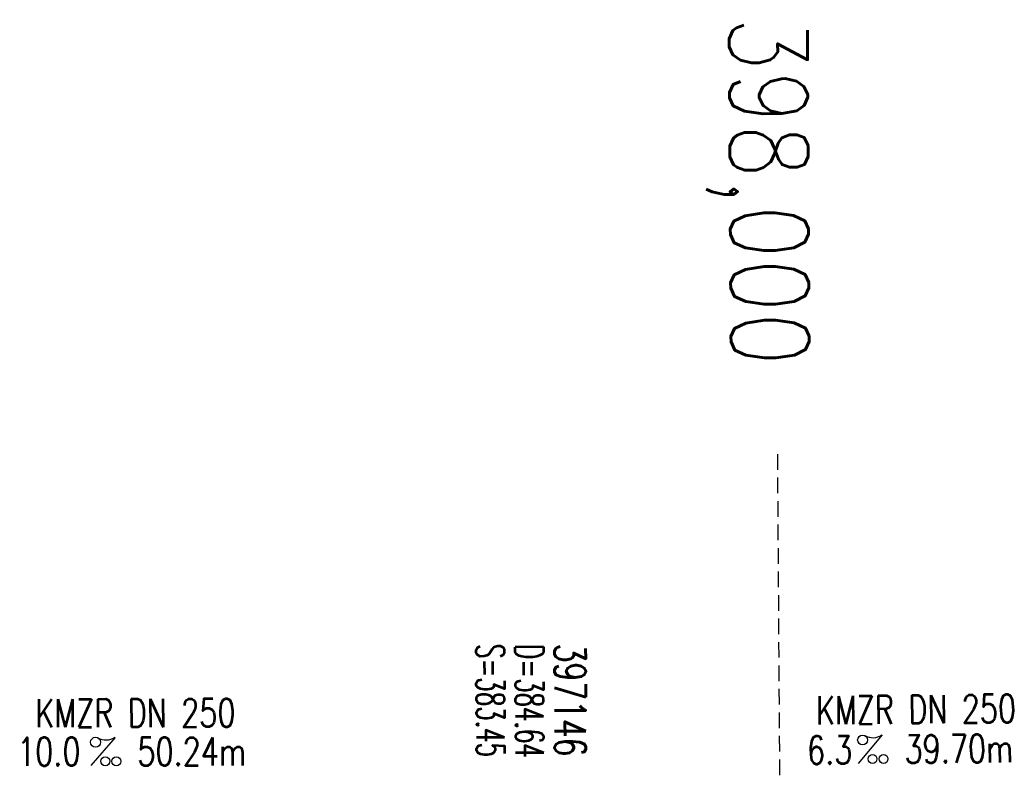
# Model space of a CAD drawing. Extents: x 0 to 1135, y 0 to 420.
# Tile 11 of 56: x 330 to 393, y 222 to 270. Entities that reach past the tile are written whole.
import ezdxf
from ezdxf.enums import TextEntityAlignment as Align

# ---------------------------------------------------------------- set-up
doc = ezdxf.new("R2010")
doc.units = 0
doc.header["$LTSCALE"] = 2
doc.header["$MEASUREMENT"] = 0
doc.linetypes.add('AUSGEZOGEN', pattern=[0])
doc.linetypes.add('GESTRICHELT', pattern=[0.75, 0.5, -0.25])
doc.layers.get('0').update_dxf_attribs({"linetype": 'AUSGEZOGEN'})
for name, color, linetype in [('HEKTOM', 250, 'GESTRICHELT'), ('SCHACHTNR', 6, 'CONTINUOUS'), ('TEXTO', 4, 'CONTINUOUS'), ('TEXTU', 4, 'CONTINUOUS')]:
    doc.layers.add(name, color=color, linetype=linetype)
doc.styles.add('ROMANS', font='romans.shx', dxfattribs={"width": 0.8})

# ---------------------------------------------------------------- blocks, each defined once
blk = doc.blocks.new('PROM')
blk.add_line((1.566, 1.817), (0.019, 0.015))
for centre, radius in [((0.317, 1.51), 0.317), ((0.943, 0.291), 0.283), ((1.645, 0.287), 0.283)]:
    blk.add_circle(centre, radius)
blk.add_arc((0.992, 2.682), 1.033, 239.14139, 303.35492)

msp = doc.modelspace()

# ---------------------------------------------------------------- linework, layer by layer
at = {"layer": 'HEKTOM'}
msp.add_line((378.838, 201.898), (378.571, 241.893), dxfattribs=at)

# ---------------------------------------------------------------- block references
at = {"layer": 'TEXTU'}
for p, rotation in [((383.688, 222.125), 0.5669041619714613), ((334.681, 221.987), 0.1131041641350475)]:
    msp.add_blockref('PROM', p, dxfattribs=dict(at, rotation=rotation))

# ---------------------------------------------------------------- texts
at = {"layer": 'HEKTOM', "style": 'ROMANS', "width": 0.8}
msp.add_text('398,000', height=5, rotation=270.3508, dxfattribs=at).set_placement((375.459, 269.805))
at = {"layer": 'SCHACHTNR', "style": 'ROMANS'}
for s, height, width, p in [('S=383.45', 1.8, 0.6, (359.311, 229.768)), ('D=384.64', 1.8, 0.6, (361.804, 229.762)), ('397146', 2, 0.7, (364.301, 229.786))]:
    msp.add_text(s, height=height, rotation=270.1578, dxfattribs=dict(at, width=width)).set_placement(p)
at = {"layer": 'TEXTO', "style": 'ROMANS', "width": 0.75}
for rotation, p in [(0.5669, (387.409, 224.694)), (0.1131, (337.543, 224.461))]:
    msp.add_text('KMZR DN 250', height=1.8, rotation=rotation, dxfattribs=at).set_placement(p, align=Align.CENTER)
at = {"layer": 'TEXTU', "style": 'ROMANS', "width": 0.75}
for s, rotation, p in [('6.3', 0.5669, (380.451, 222.086)), ('39.70m', 0.5669, (386.679, 222.149)), ('10.0', 0.1131, (329.99, 221.992)), ('50.24m', 0.1131, (337.67, 221.997))]:
    msp.add_text(s, height=1.8, rotation=rotation, dxfattribs=at).set_placement(p)

doc.saveas('drawing.dxf')
